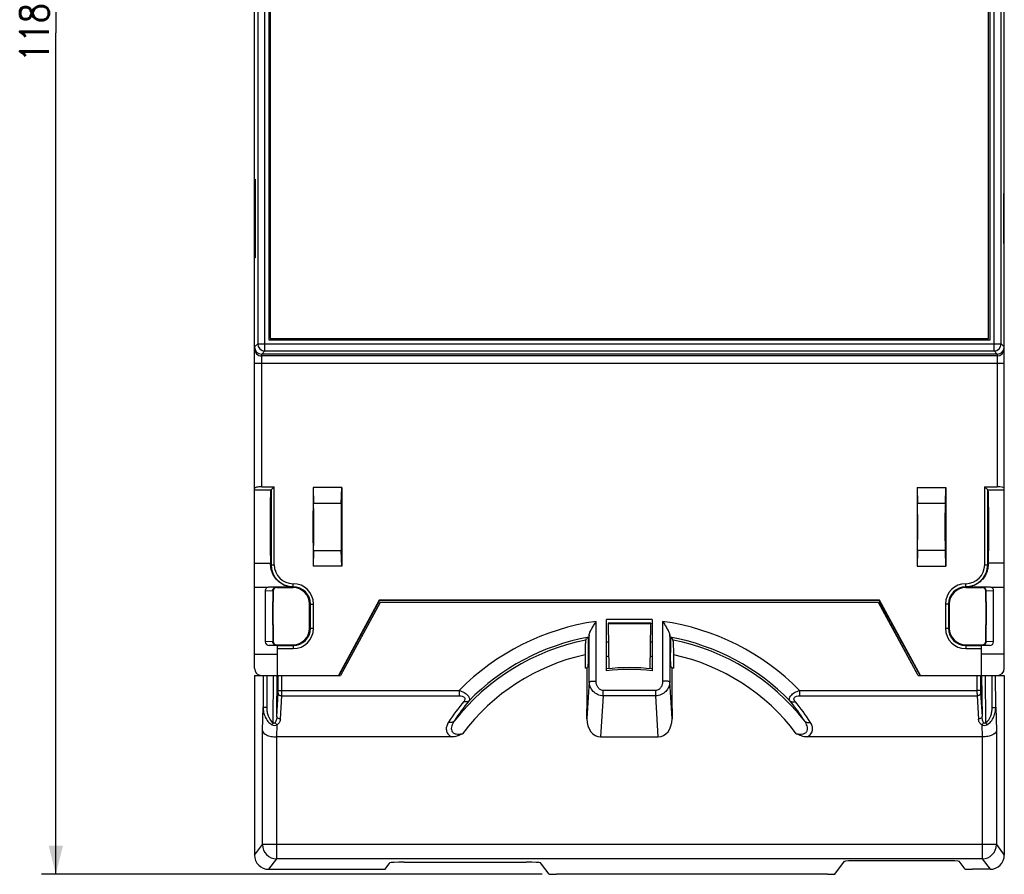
# Model space of a CAD drawing. Header units: millimetres. Extents: x 0 to 420, y 0 to 297.
# Tile 3 of 7: x 89 to 158, y 114 to 174. Entities that reach past the tile are written whole.
import ezdxf

# ---------------------------------------------------------------- set-up
doc = ezdxf.new("R2010")
doc.units = ezdxf.units.MM
doc.header["$LTSCALE"] = 23.1
doc.layers.get('0').update_dxf_attribs({"linetype": 'CONTINUOUS'})
doc.styles.get("Standard").update_dxf_attribs({"font": 'SIMPLEX.SHX', "width": 0.8})
doc.dimstyles.new('DIMSTYLE_1', dxfattribs={"dimtxt": 2, "dimasz": 2, "dimexe": 1, "dimexo": 1, "dimgap": 0.5, "dimtad": 1, "dimdec": 0, "dimdsep": 46, "dimtxsty": 'Standard', "dimblk": '_FILLED', "dimblk1": '_FILLED', "dimblk2": '_FILLED', "dimcen": 0.09, "dimazin": 2, "dimtp": 0.3, "dimtm": 0.3, "dimtfac": 1, "dimtdec": 0, "dimtofl": 0, "dimtmove": 0, "dimatfit": 3, "dimldrblk": '_FILLED', "dimfxl": 0, "dimtolj": 1, "dimarcsym": 0})

# ---------------------------------------------------------------- blocks, each defined once
blk = doc.blocks.new('_FILLED')
at = {"color": 0, "linetype": 'ByBlock'}
blk.add_solid([(0, 0), (-1, 0.25), (-1, -0.25)], dxfattribs=at)
blk = doc.blocks.new('*D1')
at = {"color": 8}
for p, q in [((116.532, 232.027), (90.233, 232.027)), ((91.233, 232.027), (91.233, 173.102)), ((91.233, 114.178), (91.233, 173.102)), ((125.285, 114.178), (90.233, 114.178))]:
    blk.add_line(p, q, dxfattribs=at)
at = {"color": 8, "xscale": 2, "yscale": 2, "zscale": 2}
for p, rotation in [((91.233, 232.027), 90), ((91.233, 114.178), 270)]:
    blk.add_blockref('_FILLED', p, dxfattribs=dict(at, rotation=rotation))
at = {"color": 8, "insert": (88.733, 173.102), "char_height": 2, "width": 4.8, "attachment_point": 2, "rotation": 90, "line_spacing_factor": 0.9}
blk.add_mtext('118', dxfattribs=at)

msp = doc.modelspace()

# ---------------------------------------------------------------- linework, layer by layer
at = {"color": 7}
for p, q in [((105.15, 128.602), (105.15, 217.602)), ((157.65, 128.602), (157.65, 217.602)), ((156.55, 151.702), (156.55, 198.502)), ((105.868, 150.821), (105.868, 195.384)), ((156.931, 150.821), (156.931, 195.384)), ((105.368, 194.884), (105.368, 151.321)), ((106.141, 194.611), (106.141, 151.594)), ((106.15, 194.602), (106.15, 151.602)), ((106.25, 194.502), (106.25, 151.702)), ((156.65, 151.602), (156.65, 194.602)), ((156.658, 151.594), (156.658, 194.611)), ((157.431, 151.321), (157.431, 194.884)), ((105.164, 157.352), (105.164, 162.852)), ((105.164, 162.852), (105.198, 162.852)), ((105.198, 162.852), (105.198, 157.352)), ((157.636, 161.852), (157.601, 161.852)), ((157.601, 161.852), (157.601, 158.352)), ((157.636, 158.352), (157.636, 161.852)), ((157.601, 158.352), (157.636, 158.352)), ((105.198, 157.352), (105.164, 157.352)), ((106.25, 151.702), (156.55, 151.702)), ((105.368, 151.321), (105.15, 151.102)), ((105.368, 151.321), (157.431, 151.321)), ((106.141, 151.594), (106.15, 151.602)), ((106.141, 151.594), (156.658, 151.594)), ((106.15, 151.602), (156.65, 151.602)), ((156.658, 151.594), (156.65, 151.602)), ((157.431, 151.321), (157.65, 151.102)), ((105.868, 150.821), (105.65, 150.602)), ((105.65, 141.316), (105.65, 150.602)), ((157.15, 150.602), (105.65, 150.602)), ((157.15, 150.471), (105.65, 150.471)), ((105.868, 150.821), (156.931, 150.821)), ((156.931, 150.821), (157.15, 150.602)), ((157.15, 150.602), (157.15, 141.316)), ((105.15, 149.971), (157.65, 149.971)), ((105.15, 141.102), (106.31, 141.102)), ((105.65, 141.316), (106.524, 141.316)), ((106.31, 141.103), (106.524, 141.316)), ((106.31, 141.103), (106.31, 135.852)), ((106.31, 141.103), (106.31, 141.102)), ((106.524, 135.852), (106.524, 141.316)), ((111.25, 141.252), (109.25, 141.252)), ((109.25, 141.252), (109.277, 140.151)), ((109.25, 141.252), (109.25, 135.752)), ((111.223, 140.151), (111.25, 141.252)), ((111.25, 141.252), (111.25, 135.752)), ((151.55, 141.252), (153.55, 141.252)), ((151.55, 141.252), (151.577, 140.151)), ((151.55, 141.252), (151.55, 135.752)), ((153.523, 140.151), (153.55, 141.252)), ((153.55, 141.252), (153.55, 135.752)), ((156.275, 141.316), (157.15, 141.316)), ((156.489, 141.103), (156.275, 141.316)), ((156.275, 141.316), (156.275, 135.852)), ((156.489, 141.102), (156.489, 141.103)), ((156.489, 135.852), (156.489, 141.103)), ((156.489, 141.102), (157.65, 141.102)), ((106.279, 140.172), (106.28, 140.172)), ((111.223, 140.151), (109.277, 140.151)), ((153.523, 140.151), (151.577, 140.151)), ((109.277, 136.854), (109.25, 135.752)), ((109.277, 136.854), (111.223, 136.854)), ((111.25, 135.752), (111.223, 136.854)), ((151.577, 136.854), (151.55, 135.752)), ((153.523, 136.854), (151.577, 136.854)), ((153.55, 135.752), (153.523, 136.854)), ((156.52, 136.833), (156.519, 136.833)), ((105.15, 135.963), (106.27, 135.963)), ((106.276, 135.852), (106.524, 135.852)), ((156.275, 135.852), (156.523, 135.852)), ((157.65, 135.963), (156.529, 135.963)), ((111.25, 135.752), (109.25, 135.752)), ((151.55, 135.752), (153.55, 135.752)), ((107.85, 134.252), (107.85, 134.527)), ((154.95, 134.252), (154.95, 134.527)), ((106.015, 134.252), (105.15, 134.252)), ((105.902, 134.052), (106.419, 134.035)), ((105.902, 134.052), (105.902, 130.452)), ((106.184, 134.3), (107.85, 134.3)), ((106.184, 134.3), (106.668, 134.284)), ((106.419, 134.033), (106.45, 134.002)), ((106.419, 134.033), (106.419, 130.472)), ((106.45, 134.002), (106.45, 133.252)), ((106.668, 134.284), (106.7, 134.252)), ((106.7, 134.252), (107.85, 134.252)), ((154.95, 134.3), (156.615, 134.3)), ((154.95, 134.252), (156.1, 134.252)), ((156.131, 134.284), (156.1, 134.252)), ((156.131, 134.284), (156.615, 134.3)), ((156.38, 134.033), (156.35, 134.002)), ((156.35, 133.252), (156.35, 134.002)), ((156.38, 134.035), (156.898, 134.052)), ((156.38, 130.472), (156.38, 134.033)), ((157.65, 134.252), (156.784, 134.252)), ((156.898, 130.452), (156.898, 134.052)), ((106.45, 133.252), (106.43, 133.252)), ((106.43, 131.652), (106.43, 133.252)), ((109, 133.102), (109.274, 133.102)), ((109, 131.402), (109, 133.102)), ((109.06, 131.402), (109.06, 133.102)), ((109.274, 131.402), (109.274, 133.102)), ((113.884, 133.379), (111.019, 128.102)), ((113.9, 133.352), (111.05, 128.102)), ((113.941, 133.202), (111.172, 128.102)), ((113.948, 133.202), (111.179, 128.102)), ((148.915, 133.379), (113.884, 133.379)), ((113.884, 133.379), (113.9, 133.352)), ((148.899, 133.352), (113.9, 133.352)), ((148.851, 133.202), (113.948, 133.202)), ((151.62, 128.102), (148.851, 133.202)), ((151.628, 128.102), (148.858, 133.202)), ((148.915, 133.379), (148.899, 133.352)), ((151.75, 128.102), (148.899, 133.352)), ((151.78, 128.102), (148.915, 133.379)), ((153.8, 133.102), (153.525, 133.102)), ((153.525, 133.102), (153.525, 131.402)), ((153.739, 133.102), (153.739, 131.402)), ((153.8, 133.102), (153.8, 131.402)), ((156.35, 133.252), (156.369, 133.252)), ((156.369, 133.252), (156.369, 131.652)), ((129.074, 127.691), (129.074, 131.885)), ((133, 132.025), (129.8, 132.025)), ((129.8, 128.428), (129.8, 132.025)), ((132.9, 131.752), (129.9, 131.752)), ((129.9, 131.752), (129.9, 131.725)), ((132.9, 131.725), (129.9, 131.725)), ((129.9, 131.725), (129.955, 128.575)), ((132.845, 128.575), (132.9, 131.725)), ((132.9, 131.752), (132.9, 131.725)), ((133, 132.025), (133, 128.428)), ((133.725, 131.885), (133.725, 127.691)), ((106.45, 131.652), (106.43, 131.652)), ((106.45, 131.652), (106.45, 130.502)), ((109, 131.402), (109.274, 131.402)), ((153.525, 131.402), (153.8, 131.402)), ((156.35, 131.652), (156.369, 131.652)), ((156.35, 130.502), (156.35, 131.652)), ((106.419, 130.47), (105.902, 130.452)), ((106.419, 130.472), (106.45, 130.502)), ((128.342, 130.579), (128.399, 130.697)), ((128.552, 130.783), (128.521, 130.72)), ((128.521, 130.72), (128.521, 129.705)), ((128.575, 127.687), (128.575, 130.939)), ((134.224, 130.939), (134.224, 127.687)), ((134.247, 130.783), (134.278, 130.72)), ((134.278, 130.72), (134.278, 129.705)), ((134.457, 130.579), (134.4, 130.697)), ((156.38, 130.472), (156.35, 130.502)), ((156.898, 130.452), (156.38, 130.47)), ((106.668, 130.221), (106.181, 130.204)), ((106.75, 130.204), (106.181, 130.204)), ((106.668, 130.221), (106.7, 130.252)), ((106.7, 130.252), (107.85, 130.252)), ((106.75, 128.102), (106.75, 130.204)), ((106.75, 130.192), (107.85, 130.192)), ((106.75, 129.978), (107.85, 129.978)), ((107.85, 130.252), (107.85, 129.978)), ((154.95, 130.252), (156.1, 130.252)), ((154.95, 130.252), (154.95, 129.978)), ((154.95, 130.192), (156.05, 130.192)), ((154.95, 129.978), (156.05, 129.978)), ((156.618, 130.204), (156.05, 130.204)), ((156.05, 128.102), (156.05, 130.204)), ((156.131, 130.221), (156.1, 130.252)), ((156.618, 130.204), (156.131, 130.221)), ((105.15, 129.602), (106.75, 129.602)), ((128.294, 129.544), (128.294, 128.606)), ((134.505, 128.606), (134.505, 129.544)), ((157.65, 129.602), (156.05, 129.602)), ((128.416, 128.634), (128.416, 125.794)), ((134.383, 128.634), (134.397, 128.631)), ((134.383, 125.794), (134.383, 128.634)), ((105.148, 128.102), (111.179, 128.102)), ((105.148, 128.102), (105.148, 115.526)), ((105.759, 128.102), (105.749, 125.892)), ((106.009, 128.102), (105.999, 125.851)), ((106.455, 124.788), (106.486, 128.102)), ((106.709, 125.238), (106.736, 128.102)), ((106.812, 127.053), (106.812, 128.102)), ((107.062, 127.055), (107.062, 128.102)), ((128.575, 127.687), (128.416, 125.067)), ((134.383, 125.067), (134.224, 127.687)), ((151.62, 128.102), (157.651, 128.102)), ((155.737, 128.102), (155.737, 127.055)), ((155.987, 128.102), (155.987, 127.053)), ((156.063, 128.102), (156.09, 125.238)), ((156.313, 128.102), (156.344, 124.788)), ((156.8, 125.851), (156.79, 128.102)), ((157.05, 125.892), (157.04, 128.102)), ((157.651, 128.102), (157.651, 115.526)), ((107.062, 127.055), (119.481, 127.055)), ((119.481, 127.055), (119.481, 126.674)), ((133.241, 127.055), (129.558, 127.055)), ((129.558, 126.674), (129.558, 127.055)), ((133.241, 126.674), (133.241, 127.055)), ((143.318, 127.055), (155.737, 127.055)), ((143.318, 127.055), (143.318, 126.674)), ((106.709, 125.238), (106.808, 126.862)), ((106.959, 125.049), (107.057, 126.674)), ((107.057, 126.674), (119.481, 126.674)), ((129.558, 126.674), (129.383, 123.794)), ((133.241, 126.674), (129.558, 126.674)), ((133.416, 123.794), (133.241, 126.674)), ((143.318, 126.674), (155.742, 126.674)), ((155.742, 126.674), (155.84, 125.049)), ((155.992, 126.862), (156.09, 125.238)), ((105.699, 124.246), (105.749, 125.892)), ((128.418, 125.795), (128.416, 125.794)), ((128.418, 125.795), (128.416, 125.77)), ((128.416, 125.067), (128.416, 125.77)), ((134.382, 125.795), (134.383, 125.794)), ((134.382, 125.795), (134.383, 125.77)), ((134.383, 125.77), (134.383, 125.067)), ((157.05, 125.892), (157.1, 124.246)), ((105.699, 116.26), (105.699, 124.246)), ((106.708, 123.794), (106.734, 124.646)), ((156.066, 124.646), (156.091, 123.794)), ((157.1, 124.246), (157.1, 116.26)), ((106.699, 115.261), (106.699, 123.795)), ((118.957, 123.794), (106.708, 123.794)), ((129.383, 123.794), (133.416, 123.794)), ((156.091, 123.794), (143.842, 123.794)), ((156.1, 123.795), (156.1, 115.261)), ((105.148, 115.526), (105.699, 116.26)), ((156.1, 116.269), (106.699, 116.269)), ((157.1, 116.26), (157.651, 115.526)), ((106.148, 114.527), (106.699, 115.261)), ((156.1, 115.261), (106.699, 115.261)), ((156.1, 115.261), (156.651, 114.527)), ((106.148, 114.527), (113.776, 114.527)), ((113.776, 114.527), (114.29, 114.544)), ((114.29, 114.544), (114.624, 114.99)), ((115.624, 115.024), (124.175, 115.024)), ((125.772, 114.195), (125.175, 114.99)), ((145.781, 114.195), (146.449, 115.086)), ((153.5, 115.12), (147.449, 115.12)), ((154.907, 114.544), (154.5, 115.086)), ((154.907, 114.544), (155.42, 114.527)), ((156.651, 114.527), (155.42, 114.527)), ((125.772, 114.195), (126.285, 114.178)), ((145.268, 114.178), (126.285, 114.178)), ((145.268, 114.178), (145.781, 114.195))]:
    msp.add_line(p, q, dxfattribs=at)
for centre, radius, start, end in [((105.868, 151.321), 0.5, 180.02097, 269.97903), ((156.931, 151.321), 0.5, 270.02097, 359.97903), ((105.65, 150.971), 0.5, 180.00486, 270.00486), ((157.15, 150.971), 0.5, 269.99514, 359.99513), ((107.85, 135.852), 1.54, 180, 270), ((107.85, 135.852), 1.326, 180, 270), ((154.95, 135.852), 1.54, 270, 360), ((154.95, 135.852), 1.326, 270, 360), ((107.85, 133.102), 1.424, 0, 90), ((154.95, 133.102), 1.424, 90, 180), ((107.85, 133.102), 1.21, 0, 90), ((107.85, 133.102), 1.15, 0, 90), ((154.95, 133.102), 1.21, 90, 180), ((154.95, 133.102), 1.15, 90, 180), ((131.4, 115.324), 16.723, 97.99377, 135.45505), ((131.399, 115.324), 16.723, 44.54495, 82.00623), ((107.85, 131.402), 1.424, 270, 360), ((107.85, 131.402), 1.21, 270, 360), ((107.85, 131.402), 1.15, 270, 360), ((154.95, 131.402), 1.424, 180, 270), ((154.95, 131.402), 1.21, 180, 270), ((154.95, 131.402), 1.15, 180, 270), ((131.399, 115.302), 15.58, 101.31601, 141.97586), ((131.399, 115.317), 15.727, 100.43258, 135.66243), ((131.4, 115.311), 15.676, 100.58168, 101.0344), ((131.4, 115.002), 15.5, 95.46786, 95.92496), ((131.4, 115.002), 15.5, 84.07504, 84.53214), ((131.4, 115.317), 15.727, 44.33757, 79.56742), ((131.4, 115.311), 15.676, 78.9656, 79.41832), ((131.4, 115.302), 15.58, 38.02413, 78.68399), ((131.399, 115.294), 14.584, 102.29259, 143.2281), ((131.4, 115.002), 14.5, 95.77874, 96.3352), ((131.4, 115.002), 14.5, 83.6648, 84.22126), ((131.4, 115.294), 14.584, 36.77191, 77.70741), ((105.65, 128.602), 0.5, 180, 270), ((131.4, 115.294), 13.67, 102.6061, 103.12917), ((131.4, 115.152), 13.5, 83.19318, 96.80682), ((131.4, 115.325), 13.2, 83.0381, 96.9619), ((131.4, 115.294), 13.67, 76.87083, 77.33578), ((157.15, 128.602), 0.5, 270, 360), ((131.638, 116.497), 15.36, 140.44434, 147.1496), ((131.636, 116.872), 14.863, 140.59418, 147.31289), ((131.153, 116.865), 14.876, 32.69005, 39.40288), ((131.151, 116.489), 15.373, 32.85327, 39.55278), ((106.7, 116.261), 1.001, 180.05718, 269.94607), ((156.099, 116.261), 1.001, 270.05391, 359.94285)]:
    msp.add_arc(centre, radius, start, end, dxfattribs=at)
for centre, major_axis, ratio, start_param, end_param in [((105.65, 151.102), (0.354, 0.354), 0.999695, 2.356347, 3.926839), ((105.65, 151.102), (0, 0.5), 0.999848, 7.853982, 9.424778), ((157.15, 151.102), (0.354, -0.354), 0.999695, -0.785246, 0.785246), ((157.15, 151.102), (0, -0.5), 0.999848, 6.283185, 7.853982), ((105.65, 141.183), (0.5, 0), 0.266291, 1.570796, 3.141593), ((106.28, 138.502), (0, 2.6), 0.017455, 0, 2.925758), ((156.519, 138.502), (0, 2.6), 0.017455, -2.925758, 0), ((157.15, 141.183), (0.5, 0), 0.266291, 0, 1.570796), ((106.28, 138.502), (0, 1.67), 0.017458, 0.012004, 6.265729), ((109.271, 138.502), (0, 1.75), 0.008727, -2.798889, -0.342703), ((111.228, 138.502), (0, 1.75), 0.008727, 0.342703, 2.798889), ((151.571, 138.502), (0, 1.75), 0.008727, -2.798889, -0.342703), ((153.528, 138.502), (0, 1.75), 0.008727, 0.342703, 2.798889), ((156.52, 138.502), (0, 1.67), 0.017458, -3.129589, 3.124137), ((106.263, 134.009), (0, 2), 0.017455, -0.398523, -0.215835), ((156.536, 134.009), (0, 2), 0.017455, 0.215835, 0.398523), ((106.183, 134.05), (0.281, -0.009), 0.888006, 2.238766, 3.171534), ((106.678, 134.024), (0.24, -0.102), 0.952438, -2.763089, -2.755372), ((106.7, 134.002), (0.177, -0.177), 0.999695, 2.356347, 3.926839), ((156.1, 134.002), (-0.177, -0.177), 0.999695, 2.356347, 3.926839), ((156.121, 134.024), (0.24, 0.102), 0.952438, -0.38622, -0.378503), ((156.616, 134.05), (0.281, 0.009), 0.888006, -0.029941, 0.902827), ((106.183, 130.454), (0.281, 0.009), 0.888006, 3.111651, 4.674426), ((106.678, 130.481), (0.24, 0.102), 0.952438, 2.755372, 2.763089), ((106.7, 130.502), (0.177, 0.177), 0.999695, 2.356347, 3.926839), ((156.1, 130.502), (-0.177, 0.177), 0.999695, 2.356347, 3.926839), ((156.121, 130.481), (0.24, -0.102), 0.952438, 0.378503, 0.38622), ((156.616, 130.454), (0.281, -0.009), 0.888006, -1.532833, 0.029941), ((133.826, 116.196), (11.129, 11.126), 0.845283, 1.245642, 1.249547), ((128.973, 116.196), (11.129, -11.126), 0.845283, 1.892046, 1.89595), ((129.418, 125.112), (0.08, 1.316), 0.758685, -4.631961, -3.095232), ((133.382, 125.112), (-0.08, 1.316), 0.758685, -3.187954, -1.651224), ((106.725, 125.112), (0.04, 1.317), 0.759135, -3.127545, -3.118402), ((156.074, 125.112), (-0.04, 1.317), 0.759135, -3.164784, -3.15564), ((106.149, 115.527), (0.727, 0.688), 0.999314, 2.384293, 3.954404), ((156.65, 115.527), (0.727, -0.688), 0.999314, -0.812811, 0.7573), ((115.624, 114.989), (1, 0), 0.034911, 1.570796, 3.115413), ((124.175, 114.989), (1, 0), 0.034911, 0.02618, 1.570796), ((147.449, 115.085), (1, 0), 0.034911, 1.570796, 3.115413), ((153.5, 115.085), (1, 0), 0.034911, 0.02618, 1.570796)]:
    msp.add_ellipse(centre, major_axis=major_axis, ratio=ratio, start_param=start_param, end_param=end_param, dxfattribs=at)
for centre in [(109.271, 138.502), (153.528, 138.502)]:
    msp.add_ellipse(centre, major_axis=(0, 1.3), ratio=0.008727, dxfattribs=at)
for points, knots in [([(107.85, 134.3), (107.728, 134.3), (107.485, 134.329), (107.141, 134.455), (106.841, 134.653), (106.602, 134.904), (106.435, 135.176), (106.336, 135.438), (106.29, 135.661), (106.279, 135.795), (106.276, 135.852)], [0, 0, 0, 0, 0.149254, 0.298161, 0.445512, 0.588063, 0.720116, 0.835403, 0.929513, 1, 1, 1, 1]), ([(156.523, 135.852), (156.52, 135.795), (156.509, 135.661), (156.463, 135.438), (156.364, 135.176), (156.197, 134.904), (155.959, 134.653), (155.658, 134.455), (155.315, 134.329), (155.071, 134.3), (154.95, 134.3)], [0, 0, 0, 0, 0.070487, 0.164597, 0.279884, 0.411937, 0.554488, 0.701839, 0.850746, 1, 1, 1, 1]), ([(106.015, 134.252), (106.04, 134.268), (106.095, 134.292), (106.155, 134.3), (106.184, 134.3)], [0, 0, 0, 0, 0.499667, 1, 1, 1, 1]), ([(106.419, 134.035), (106.419, 134.068), (106.433, 134.133), (106.489, 134.216), (106.571, 134.271), (106.636, 134.284), (106.668, 134.284)], [0, 0, 0, 0, 0.253336, 0.504858, 0.753538, 1, 1, 1, 1]), ([(156.38, 134.035), (156.38, 134.068), (156.366, 134.133), (156.31, 134.216), (156.228, 134.271), (156.163, 134.284), (156.131, 134.284)], [0, 0, 0, 0, 0.253336, 0.504858, 0.753538, 1, 1, 1, 1]), ([(156.615, 134.3), (156.645, 134.3), (156.704, 134.292), (156.759, 134.268), (156.784, 134.252)], [0, 0, 0, 0, 0.500333, 1, 1, 1, 1]), ([(128.575, 130.939), (128.577, 130.971), (128.596, 131.04), (128.639, 131.144), (128.696, 131.259), (128.787, 131.422), (128.913, 131.632), (129.02, 131.8), (129.074, 131.885)], [0, 0, 0, 0, 0.088609, 0.196044, 0.316342, 0.445218, 0.718001, 1, 1, 1, 1]), ([(133.725, 131.885), (133.779, 131.8), (133.886, 131.632), (134.012, 131.422), (134.103, 131.259), (134.16, 131.144), (134.203, 131.04), (134.222, 130.971), (134.224, 130.939)], [0, 0, 0, 0, 0.281956, 0.554745, 0.683613, 0.803922, 0.911363, 1, 1, 1, 1]), ([(106.668, 130.221), (106.636, 130.221), (106.571, 130.234), (106.489, 130.289), (106.433, 130.371), (106.419, 130.437), (106.419, 130.47)], [0, 0, 0, 0, 0.246462, 0.495142, 0.746664, 1, 1, 1, 1]), ([(128.342, 130.579), (128.34, 130.575), (128.337, 130.562), (128.329, 130.525), (128.322, 130.459), (128.314, 130.357), (128.307, 130.228), (128.302, 130.077), (128.296, 129.846), (128.294, 129.667), (128.294, 129.544)], [0, 0, 0, 0, 0.014826, 0.037808, 0.107698, 0.207321, 0.333023, 0.480344, 0.64426, 1, 1, 1, 1]), ([(128.575, 130.939), (128.573, 130.92), (128.57, 130.885), (128.565, 130.84), (128.559, 130.807), (128.555, 130.789), (128.552, 130.783)], [0, 0, 0, 0, 0.368297, 0.660511, 0.871683, 1, 1, 1, 1]), ([(134.247, 130.783), (134.244, 130.789), (134.24, 130.807), (134.234, 130.84), (134.229, 130.885), (134.226, 130.92), (134.224, 130.939)], [0, 0, 0, 0, 0.128317, 0.339489, 0.631703, 1, 1, 1, 1]), ([(134.505, 129.544), (134.505, 129.667), (134.503, 129.846), (134.497, 130.077), (134.492, 130.228), (134.485, 130.357), (134.477, 130.459), (134.47, 130.525), (134.463, 130.562), (134.459, 130.575), (134.457, 130.579)], [0, 0, 0, 0, 0.355744, 0.519662, 0.666983, 0.792683, 0.892304, 0.962192, 0.985174, 1, 1, 1, 1]), ([(156.38, 130.47), (156.38, 130.437), (156.366, 130.371), (156.31, 130.289), (156.228, 130.234), (156.163, 130.221), (156.131, 130.221)], [0, 0, 0, 0, 0.253336, 0.504858, 0.753538, 1, 1, 1, 1]), ([(128.521, 129.705), (128.521, 129.639), (128.52, 129.51), (128.518, 129.322), (128.513, 129.147), (128.507, 128.992), (128.5, 128.879), (128.494, 128.802), (128.49, 128.756), (128.485, 128.72), (128.48, 128.692), (128.476, 128.675), (128.472, 128.665), (128.469, 128.664)], [0, 0, 0, 0, 0.188566, 0.37084, 0.540031, 0.690148, 0.815517, 0.86735, 0.911206, 0.946654, 0.973307, 0.990983, 1, 1, 1, 1]), ([(134.33, 128.664), (134.327, 128.665), (134.324, 128.675), (134.319, 128.692), (134.314, 128.72), (134.31, 128.756), (134.305, 128.802), (134.299, 128.879), (134.292, 128.992), (134.286, 129.147), (134.282, 129.322), (134.279, 129.51), (134.278, 129.639), (134.278, 129.705)], [0, 0, 0, 0, 0.009017, 0.026693, 0.053346, 0.088794, 0.13265, 0.184483, 0.309852, 0.459969, 0.62916, 0.811434, 1, 1, 1, 1]), ([(128.575, 127.687), (128.579, 127.688), (128.595, 127.688), (128.625, 127.689), (128.673, 127.689), (128.734, 127.69), (128.808, 127.69), (128.922, 127.691), (129.012, 127.691), (129.074, 127.691)], [0, 0, 0, 0, 0.027923, 0.09067, 0.186175, 0.310757, 0.460102, 0.628967, 1, 1, 1, 1]), ([(129.558, 126.674), (129.426, 126.675), (129.161, 126.735), (128.836, 126.97), (128.627, 127.304), (128.577, 127.56), (128.575, 127.687)], [0, 0, 0, 0, 0.255445, 0.507671, 0.755344, 1, 1, 1, 1]), ([(129.558, 127.055), (129.521, 127.055), (129.447, 127.066), (129.312, 127.128), (129.181, 127.265), (129.093, 127.47), (129.074, 127.618), (129.074, 127.691)], [0, 0, 0, 0, 0.125322, 0.25071, 0.500034, 0.749862, 1, 1, 1, 1]), ([(133.725, 127.691), (133.725, 127.617), (133.706, 127.47), (133.619, 127.265), (133.487, 127.128), (133.352, 127.066), (133.278, 127.055), (133.241, 127.055)], [0, 0, 0, 0, 0.25026, 0.500188, 0.749326, 0.87464, 1, 1, 1, 1]), ([(134.224, 127.687), (134.222, 127.56), (134.172, 127.304), (133.963, 126.97), (133.639, 126.735), (133.374, 126.675), (133.241, 126.674)], [0, 0, 0, 0, 0.244812, 0.492546, 0.744583, 1, 1, 1, 1]), ([(134.224, 127.687), (134.22, 127.688), (134.205, 127.688), (134.174, 127.689), (134.127, 127.689), (134.065, 127.69), (133.991, 127.69), (133.877, 127.691), (133.787, 127.691), (133.725, 127.691)], [0, 0, 0, 0, 0.027923, 0.09067, 0.186175, 0.310757, 0.460102, 0.628967, 1, 1, 1, 1]), ([(106.808, 126.862), (106.808, 126.875), (106.811, 126.939), (106.812, 127.002), (106.812, 127.053)], [0, 0, 0, 0, 0.20743, 1, 1, 1, 1]), ([(106.812, 127.053), (106.814, 127.053), (106.822, 127.053), (106.838, 127.054), (106.861, 127.054), (106.906, 127.054), (106.974, 127.055), (107.031, 127.055), (107.062, 127.055)], [0, 0, 0, 0, 0.027923, 0.09067, 0.186175, 0.310757, 0.628967, 1, 1, 1, 1]), ([(107.057, 126.674), (107.058, 126.7), (107.061, 126.827), (107.062, 126.954), (107.062, 127.055)], [0, 0, 0, 0, 0.207363, 1, 1, 1, 1]), ([(119.481, 127.055), (119.601, 127.015), (119.773, 126.942), (119.971, 126.811), (120.085, 126.707), (120.162, 126.599), (120.2, 126.492), (120.196, 126.391), (120.169, 126.333), (120.151, 126.308)], [0, 0, 0, 0, 0.334675, 0.488454, 0.624682, 0.739806, 0.83553, 0.919033, 1, 1, 1, 1]), ([(142.648, 126.308), (142.63, 126.333), (142.603, 126.391), (142.599, 126.492), (142.637, 126.599), (142.714, 126.707), (142.828, 126.811), (143.026, 126.942), (143.198, 127.015), (143.318, 127.055)], [0, 0, 0, 0, 0.080967, 0.164471, 0.260195, 0.375318, 0.511546, 0.665326, 1, 1, 1, 1]), ([(155.987, 127.053), (155.985, 127.053), (155.977, 127.053), (155.962, 127.054), (155.938, 127.054), (155.893, 127.054), (155.826, 127.055), (155.768, 127.055), (155.737, 127.055)], [0, 0, 0, 0, 0.027923, 0.09067, 0.186174, 0.310757, 0.628967, 1, 1, 1, 1]), ([(155.737, 127.055), (155.737, 127.019), (155.738, 126.892), (155.739, 126.765), (155.742, 126.674)], [0, 0, 0, 0, 0.280706, 1, 1, 1, 1]), ([(155.987, 127.053), (155.987, 127.035), (155.987, 126.971), (155.989, 126.908), (155.992, 126.862)], [0, 0, 0, 0, 0.280692, 1, 1, 1, 1]), ([(106.808, 126.862), (106.809, 126.838), (106.825, 126.786), (106.883, 126.725), (106.964, 126.685), (107.026, 126.675), (107.057, 126.674)], [0, 0, 0, 0, 0.216946, 0.456289, 0.720784, 1, 1, 1, 1]), ([(119.481, 126.674), (119.553, 126.674), (119.659, 126.665), (119.785, 126.617), (119.854, 126.561), (119.884, 126.485), (119.874, 126.41), (119.842, 126.341), (119.812, 126.299), (119.795, 126.279)], [0, 0, 0, 0, 0.306341, 0.448281, 0.571349, 0.677101, 0.779383, 0.886517, 1, 1, 1, 1]), ([(120.151, 126.308), (120.131, 126.29), (120.08, 126.262), (119.992, 126.244), (119.894, 126.249), (119.828, 126.267), (119.795, 126.279)], [0, 0, 0, 0, 0.217201, 0.453742, 0.714999, 1, 1, 1, 1]), ([(142.648, 126.308), (142.669, 126.29), (142.719, 126.262), (142.807, 126.244), (142.905, 126.249), (142.971, 126.267), (143.004, 126.279)], [0, 0, 0, 0, 0.217209, 0.45375, 0.715004, 1, 1, 1, 1]), ([(143.004, 126.279), (142.987, 126.299), (142.957, 126.341), (142.925, 126.41), (142.916, 126.485), (142.945, 126.561), (143.015, 126.617), (143.14, 126.665), (143.247, 126.674), (143.318, 126.674)], [0, 0, 0, 0, 0.113484, 0.220618, 0.3229, 0.428652, 0.551719, 0.69366, 1, 1, 1, 1]), ([(155.992, 126.862), (155.99, 126.838), (155.974, 126.786), (155.916, 126.725), (155.835, 126.685), (155.774, 126.675), (155.742, 126.674)], [0, 0, 0, 0, 0.216946, 0.456289, 0.720784, 1, 1, 1, 1]), ([(105.999, 125.851), (105.967, 125.851), (105.909, 125.853), (105.833, 125.861), (105.781, 125.871), (105.756, 125.882), (105.749, 125.889), (105.749, 125.892)], [0, 0, 0, 0, 0.365445, 0.678797, 0.896657, 0.961757, 1, 1, 1, 1]), ([(105.749, 125.892), (105.749, 125.772), (105.772, 125.531), (105.881, 125.184), (106.07, 124.873), (106.258, 124.713), (106.363, 124.655)], [0, 0, 0, 0, 0.250272, 0.500463, 0.750461, 1, 1, 1, 1]), ([(105.999, 125.851), (105.998, 125.751), (106.014, 125.55), (106.113, 125.167), (106.287, 124.893), (106.455, 124.788)], [0, 0, 0, 0, 0.25126, 0.502656, 1, 1, 1, 1]), ([(156.344, 124.788), (156.512, 124.892), (156.687, 125.167), (156.785, 125.55), (156.801, 125.751), (156.8, 125.851)], [0, 0, 0, 0, 0.497533, 0.748868, 1, 1, 1, 1]), ([(156.436, 124.655), (156.542, 124.713), (156.729, 124.873), (156.918, 125.185), (157.027, 125.531), (157.05, 125.772), (157.05, 125.892)], [0, 0, 0, 0, 0.249687, 0.499742, 0.749878, 1, 1, 1, 1]), ([(156.8, 125.851), (156.832, 125.851), (156.89, 125.853), (156.967, 125.861), (157.018, 125.871), (157.043, 125.882), (157.05, 125.889), (157.05, 125.892)], [0, 0, 0, 0, 0.365445, 0.678796, 0.896656, 0.961756, 1, 1, 1, 1]), ([(106.594, 124.801), (106.587, 124.79), (106.57, 124.768), (106.539, 124.748), (106.509, 124.747), (106.481, 124.759), (106.465, 124.776), (106.455, 124.788)], [0, 0, 0, 0, 0.236131, 0.476903, 0.604743, 0.736268, 1, 1, 1, 1]), ([(106.709, 125.238), (106.707, 125.163), (106.693, 125.049), (106.65, 124.903), (106.616, 124.833), (106.594, 124.801)], [0, 0, 0, 0, 0.495197, 0.74546, 1, 1, 1, 1]), ([(106.594, 124.801), (106.611, 124.769), (106.652, 124.711), (106.705, 124.664), (106.734, 124.646)], [0, 0, 0, 0, 0.517813, 1, 1, 1, 1]), ([(106.959, 125.049), (106.927, 125.05), (106.865, 125.061), (106.785, 125.101), (106.727, 125.162), (106.71, 125.213), (106.709, 125.238)], [0, 0, 0, 0, 0.279216, 0.54371, 0.783054, 1, 1, 1, 1]), ([(106.959, 125.049), (106.954, 124.975), (106.912, 124.818), (106.803, 124.693), (106.734, 124.646)], [0, 0, 0, 0, 0.470537, 1, 1, 1, 1]), ([(118.734, 124.829), (118.68, 124.746), (118.592, 124.572), (118.561, 124.326), (118.609, 124.137), (118.716, 123.95), (118.855, 123.846), (118.957, 123.794)], [0, 0, 0, 0, 0.243802, 0.474831, 0.592343, 0.716658, 1, 1, 1, 1]), ([(119.126, 124.899), (119.105, 124.877), (119.053, 124.839), (118.956, 124.809), (118.847, 124.805), (118.772, 124.818), (118.734, 124.829)], [0, 0, 0, 0, 0.218787, 0.456307, 0.717354, 1, 1, 1, 1]), ([(119.126, 124.899), (119.09, 124.847), (119.025, 124.74), (118.952, 124.57), (118.916, 124.395), (118.936, 124.246), (118.997, 124.144), (119.067, 124.079), (119.157, 124.031), (119.298, 123.993), (119.489, 123.987), (119.641, 124.009), (119.718, 124.024)], [0, 0, 0, 0, 0.121526, 0.238468, 0.350419, 0.45912, 0.515216, 0.574769, 0.638933, 0.707524, 0.85196, 1, 1, 1, 1]), ([(143.082, 124.024), (143.158, 124.009), (143.31, 123.987), (143.534, 123.993), (143.706, 124.054), (143.802, 124.144), (143.863, 124.246), (143.883, 124.395), (143.847, 124.57), (143.774, 124.74), (143.709, 124.847), (143.673, 124.899)], [0, 0, 0, 0, 0.148113, 0.292575, 0.424665, 0.484232, 0.54048, 0.64936, 0.76141, 0.878412, 1, 1, 1, 1]), ([(143.673, 124.899), (143.694, 124.877), (143.746, 124.839), (143.843, 124.809), (143.952, 124.805), (144.027, 124.818), (144.065, 124.829)], [0, 0, 0, 0, 0.218787, 0.456308, 0.717355, 1, 1, 1, 1]), ([(143.842, 123.794), (143.944, 123.847), (144.084, 123.95), (144.19, 124.138), (144.238, 124.326), (144.207, 124.572), (144.119, 124.746), (144.065, 124.829)], [0, 0, 0, 0, 0.283459, 0.407817, 0.525396, 0.75638, 1, 1, 1, 1]), ([(156.09, 125.238), (156.089, 125.213), (156.072, 125.162), (156.014, 125.101), (155.934, 125.061), (155.872, 125.05), (155.84, 125.049)], [0, 0, 0, 0, 0.216946, 0.45629, 0.720784, 1, 1, 1, 1]), ([(156.066, 124.646), (155.997, 124.693), (155.888, 124.818), (155.845, 124.975), (155.84, 125.049)], [0, 0, 0, 0, 0.529403, 1, 1, 1, 1]), ([(156.205, 124.801), (156.188, 124.769), (156.147, 124.711), (156.094, 124.664), (156.066, 124.646)], [0, 0, 0, 0, 0.517812, 1, 1, 1, 1]), ([(156.205, 124.801), (156.183, 124.833), (156.149, 124.903), (156.106, 125.049), (156.092, 125.163), (156.09, 125.238)], [0, 0, 0, 0, 0.254487, 0.504759, 1, 1, 1, 1]), ([(156.344, 124.788), (156.335, 124.776), (156.318, 124.759), (156.29, 124.747), (156.26, 124.748), (156.229, 124.768), (156.212, 124.79), (156.205, 124.801)], [0, 0, 0, 0, 0.263637, 0.39513, 0.52242, 0.763101, 1, 1, 1, 1]), ([(105.699, 124.246), (105.707, 124.106), (105.908, 123.962), (106.137, 123.876), (106.311, 123.831), (106.5, 123.803), (106.632, 123.795), (106.699, 123.795)], [0, 0, 0, 0, 0.363735, 0.502068, 0.657154, 0.825124, 1, 1, 1, 1]), ([(106.455, 124.788), (106.447, 124.775), (106.417, 124.73), (106.387, 124.685), (106.363, 124.655)], [0, 0, 0, 0, 0.28648, 1, 1, 1, 1]), ([(106.363, 124.655), (106.421, 124.624), (106.549, 124.584), (106.679, 124.617), (106.734, 124.646)], [0, 0, 0, 0, 0.516653, 1, 1, 1, 1]), ([(156.066, 124.646), (156.12, 124.618), (156.25, 124.584), (156.378, 124.624), (156.436, 124.655)], [0, 0, 0, 0, 0.483337, 1, 1, 1, 1]), ([(157.1, 124.246), (157.092, 124.106), (156.892, 123.962), (156.662, 123.876), (156.489, 123.831), (156.299, 123.803), (156.168, 123.795), (156.1, 123.795)], [0, 0, 0, 0, 0.363735, 0.502068, 0.657154, 0.825124, 1, 1, 1, 1]), ([(156.436, 124.655), (156.43, 124.664), (156.397, 124.707), (156.367, 124.752), (156.344, 124.788)], [0, 0, 0, 0, 0.20437, 1, 1, 1, 1]), ([(119.718, 124.024), (119.658, 123.994), (119.538, 123.935), (119.291, 123.835), (119.09, 123.794), (118.957, 123.794)], [0, 0, 0, 0, 0.250456, 0.500893, 1, 1, 1, 1]), ([(143.842, 123.794), (143.709, 123.794), (143.442, 123.849), (143.2, 123.963), (143.082, 124.024)], [0, 0, 0, 0, 0.49944, 1, 1, 1, 1]), ([(106.699, 116.269), (106.635, 116.269), (106.509, 116.269), (106.327, 116.268), (106.158, 116.268), (106.01, 116.267), (105.901, 116.266), (105.828, 116.265), (105.785, 116.264), (105.751, 116.263), (105.726, 116.262), (105.709, 116.261), (105.701, 116.261), (105.699, 116.26)], [0, 0, 0, 0, 0.191855, 0.376723, 0.547482, 0.697947, 0.822459, 0.873503, 0.916405, 0.950794, 0.976321, 0.992765, 1, 1, 1, 1]), ([(157.1, 116.26), (157.098, 116.261), (157.09, 116.261), (157.074, 116.262), (157.048, 116.263), (157.014, 116.264), (156.971, 116.265), (156.898, 116.266), (156.79, 116.267), (156.641, 116.268), (156.472, 116.268), (156.29, 116.269), (156.164, 116.269), (156.1, 116.269)], [0, 0, 0, 0, 0.007234, 0.023675, 0.0492, 0.083585, 0.126484, 0.177528, 0.302037, 0.452497, 0.623253, 0.808135, 1, 1, 1, 1])]:
    msp.add_open_spline(points, degree=3, knots=knots, dxfattribs=at)

# ---------------------------------------------------------------- dimensions: what is measured, and where the dimension line sits
at = {"color": 8}
dim = msp.add_linear_dim(base=(91.233, 114.178), p1=(117.532, 232.027), p2=(126.285, 114.178), angle=270, dimstyle='DIMSTYLE_1', dxfattribs=at)
dim.commit()
dim.dimension.update_dxf_attribs({"geometry": '*D1', "text_midpoint": (91.233, 173.352), "dimtype": 160})

doc.saveas('drawing.dxf')
